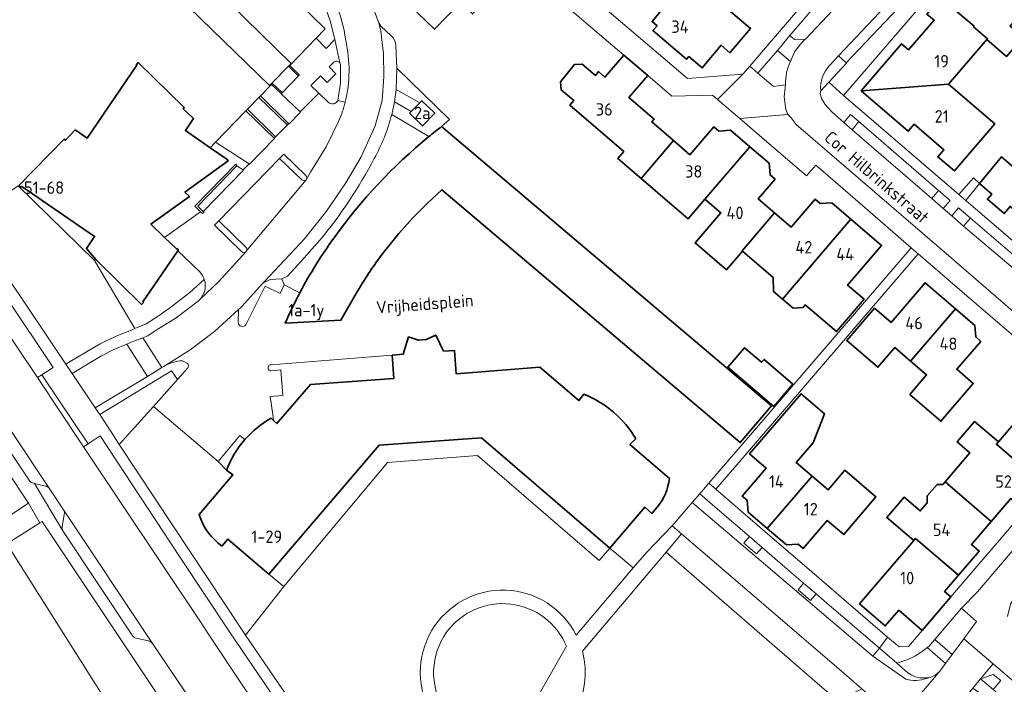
# Model space of a CAD drawing. Header units: metres. Extents: x 245598 to 248629, y 478632 to 481821.
# Tile 102 of 122: x 247866 to 248009, y 479865 to 479961. Entities that reach past the tile are written whole.
import ezdxf
from ezdxf.enums import TextEntityAlignment as Align

# ---------------------------------------------------------------- set-up
doc = ezdxf.new("R2010")
doc.units = ezdxf.units.M
for name, color, linetype, lineweight in [('B-XX-GR-GROENVOORZIENING-GV', 80, 'Continuous', 18), ('B-XX-IE-TERREINAFSCHEIDING_KUNSTMATIG_MUUR-GV', 90, 'Continuous', 18), ('B-XX-OG-BEBOUWING-GV', 7, 'Continuous', 35), ('B-XX-OG-BEBOUWING-T18', 10, 'Continuous', 18), ('B-XX-OG-TERREIN_ERF-GV', 7, 'Continuous', 18), ('B-XX-OG-TOPOGRAFIE-T18', 10, 'Continuous', 18), ('B-XX-OG-WATER-GV', 130, 'Continuous', 18), ('B-XX-VH-VERHARDING_GESLOTEN-GV', 252, 'Continuous', 18), ('B-XX-VH-VERHARDING_OPEN-GV', 252, 'Continuous', 18)]:
    doc.layers.add(name, color=color, linetype=linetype, lineweight=lineweight)
doc.styles.add('NLCS-ISO-M-T18', font='NLCS-ISO.ttf', dxfattribs={"height": 1.8})

msp = doc.modelspace()

# ---------------------------------------------------------------- linework, layer by layer
at = {"layer": 'B-XX-GR-GROENVOORZIENING-GV'}
for points in [[(247909.167, 479958.319), (247910.63, 479956.856), (247911.835, 479958.088), (247911.87, 479958.124), (247911.27, 479960.692), (247910.43, 479963.105), (247909.697, 479964.563), (247908.955, 479965.732), (247905.9, 479966.474), (247883.753, 479988.334), (247882.482, 479987.026), (247910.49, 479959.687)], [(247868.692, 479909.08), (247869.339, 479909.505), (247870.96, 479910.57), (247850.266, 479941.459), (247833.454, 479965.03), (247833.248, 479964.889), (247831.915, 479963.972)], [(247984.171, 479962.341), (247982.418, 479963.951), (247977.957, 479958.717), (247978.637, 479958.137), (247980.164, 479958.195), (247980.24, 479958.198)], [(247901.072, 479949.959), (247905.155, 479945.976), (247905.177, 479945.961), (247905.224, 479945.931), (247906.886, 479947.609), (247906.846, 479947.647), (247904.089, 479950.263), (247904.083, 479950.298), (247902.69, 479951.641)], [(247903.062, 479943.807), (247898.978, 479947.812), (247894.566, 479943.259), (247899.416, 479940.105), (247899.463, 479940.075), (247903.101, 479943.768)], [(247986.987, 479945.063), (247987.964, 479946.248), (247986.78, 479947.267), (247985.798, 479946.08)], [(247904.464, 479941.488), (247903.855, 479940.882), (247907.082, 479937.804), (247907.17, 479937.729), (247907.48, 479937.678), (247907.711, 479937.799), (247907.797, 479938.004), (247907.757, 479938.28), (247907.638, 479938.463)], [(247897.613, 479939.763), (247891.971, 479933.985), (247892.763, 479933.209), (247898.625, 479939.192), (247898.578, 479939.222), (247897.67, 479939.807)], [(247865.898, 479936.92), (247858.656, 479932.036), (247872.817, 479911.049), (247873.444, 479911.437), (247876.892, 479913.478), (247877.789, 479913.97), (247878.68, 479914.399), (247880.483, 479915.239), (247882.337, 479915.982), (247882.826, 479916.19), (247876.966, 479926.09)], [(247998.562, 479935.059), (248000.247, 479933.623), (248001.235, 479934.8), (247999.558, 479936.255)], [(248001.482, 479932.538), (248003.2, 479931.059), (248004.184, 479932.229), (248002.468, 479933.74)], [(247880.569, 479899.399), (247885.539, 479904.909), (247889.038, 479908.788), (247888.166, 479910.057), (247877.729, 479903.714), (247879.375, 479901.204)], [(247923.567, 479831.919), (247925.171, 479832.859), (247924.845, 479833.403), (247918.149, 479843.363), (247904.229, 479861.084), (247903.349, 479862.241), (247902.534, 479863.428), (247896.599, 479872.175), (247889.415, 479882.982), (247877.782, 479900.632), (247876.054, 479899.481), (247875.357, 479899.017), (247892.645, 479873.23), (247893.152, 479872.432), (247898.733, 479864.089), (247901.679, 479860.001), (247903.488, 479857.595), (247905.991, 479854.465), (247907.918, 479852.139), (247916.21, 479842.067), (247918.105, 479839.713), (247919.901, 479837.315), (247921.997, 479834.304)], [(247988.416, 479863.913), (247985.777, 479866.187), (247962.241, 479886.404), (247960.005, 479883.765), (247961.508, 479882.461), (247983.356, 479863.506), (247984.879, 479862.184)], [(247972.082, 479886.049), (247971.278, 479885.075), (247973.117, 479883.51), (247973.927, 479884.446)], [(247981.77, 479877.694), (247979.943, 479879.275), (247979.167, 479878.299), (247980.943, 479876.749)], [(247998.996, 479871.081), (248001.527, 479868.901), (248003.222, 479871.2), (248005.074, 479873.713), (248002.897, 479875.641)], [(248007.496, 479863.83), (248008.618, 479865.111), (248007.464, 479866.015), (248005.653, 479865.364)]]:
    msp.add_lwpolyline(points, close=True, dxfattribs=at)
for points in [[(247978.033, 479954.94), (247976.146, 479956.575), (247973.33, 479953.282), (247975.569, 479951.327), (247977.313, 479951.557)], [(247986.144, 479954.744), (247985.036, 479955.784), (247983.77, 479954.432)], [(247911.735, 479954.863), (247911.04, 479954.165), (247912.012, 479953.189), (247910.755, 479951.925), (247909.797, 479952.894), (247908.378, 479951.462), (247909.533, 479950.358), (247910.92, 479949.031)], [(247912.296, 479949.282), (247912.686, 479951.799), (247912.688, 479954.198)], [(247927.39, 479945.529), (247928.522, 479946.535), (247920.875, 479954), (247920.79, 479950.914), (247924.206, 479948.951), (247924.518, 479949.269), (247926.378, 479947.447), (247924.587, 479945.618), (247922.724, 479947.437), (247922.962, 479947.68), (247920.55, 479949.092)], [(247982.441, 479950.698), (247983.618, 479951.959), (247986.184, 479954.706), (247986.144, 479954.744)], [(247912.293, 479949.266), (247912.296, 479949.282)], [(247920.137, 479947.248), (247925.524, 479944.05)], [(247925.524, 479944.05), (247920.137, 479947.248)], [(247857.606, 479891.668), (247860.909, 479886.605), (247867.405, 479890.842), (247837.963, 479935.127)], [(247898.973, 479928.02), (247895.024, 479931.845), (247894.413, 479931.207), (247898.327, 479927.398)], [(247909.712, 479929.017), (247907.053, 479926.046), (247905, 479923.821), (247904.201, 479923.438), (247904.503, 479922.525), (247906.787, 479921.382)], [(247887.666, 479919.037), (247890.832, 479921.437), (247892.925, 479923.315), (247892.656, 479923.923), (247892.258, 479924.438), (247889.095, 479927.504), (247884.012, 479920.064), (247884.091, 479919.986), (247883.812, 479919.7), (247877.147, 479926.21), (247876.966, 479926.09), (247882.826, 479916.19)], [(247898.98, 479927.391), (247899.019, 479927.438)], [(247904.201, 479923.438), (247902.478, 479923.299), (247901.428, 479922.793), (247898.317, 479919.336), (247897.903, 479918.957), (247897.851, 479917.069)], [(247898.942, 479916.752), (247901.777, 479922.374), (247903.924, 479921.276), (247904.503, 479922.525), (247904.201, 479923.438)], [(247882.826, 479916.19), (247884.469, 479916.891)], [(247902.656, 479910.072), (247904.05, 479910.211), (247904.351, 479906.492), (247902.49, 479906.335), (247902.908, 479903.384), (247902.972, 479902.876), (247903.477, 479902.411), (247908.328, 479908.065), (247920.467, 479908.959), (247920.218, 479912.342), (247917.134, 479912.109), (247902.617, 479910.961)], [(247892.167, 479889.227), (247897.073, 479894.965), (247896.135, 479895.655), (247894.937, 479896.933), (247885.539, 479904.909), (247880.569, 479899.399), (247898.593, 479872.142), (247898.903, 479871.689)], [(247946.939, 479871.718), (247955.205, 479881.463), (247951.817, 479884.337), (247950.243, 479882.547), (247932.594, 479897.764), (247919.523, 479896.775), (247904.453, 479878.754), (247898.903, 479871.689), (247904.324, 479863.777), (247904.904, 479862.964), (247905.522, 479862.18), (247919.483, 479844.378), (247920.519, 479842.831), (247921.737, 479843.636), (247923.567, 479844.349), (247925.908, 479844.39), (247928.362, 479844.241)], [(247886.4, 479862.671), (247869.401, 479888.214), (247869.053, 479887.991), (247867.844, 479887.218), (247864.222, 479884.957), (247880.274, 479859.626), (247883.584, 479861.725), (247885.684, 479858.414)], [(247898.903, 479871.689), (247904.453, 479878.754), (247902.292, 479880.578), (247896.351, 479885.652), (247895.487, 479884.64)], [(247984.879, 479862.184), (247983.356, 479863.506), (247961.508, 479882.461), (247960.005, 479883.765), (247947.822, 479869.386)], [(247998.21, 479865.536), (247996.862, 479865.539), (247996.163, 479865.679), (247995.582, 479865.941), (247995.116, 479866.251), (247993.496, 479867.653), (247990.974, 479869.811), (247990.031, 479868.667), (247994.798, 479865.345)], [(247999.75, 479866.49), (248000.581, 479867.618), (247997.919, 479869.898)], [(247994.959, 479868.114), (247993.496, 479867.653), (247995.116, 479866.251)], [(247995.116, 479866.251), (247995.582, 479865.941), (247996.163, 479865.679), (247996.862, 479865.539), (247998.21, 479865.536)]]:
    msp.add_lwpolyline(points, dxfattribs=at)
for points in [[(247912.604, 479954.756, 0.4296622), (247911.735, 479954.863)], [(247977.313, 479951.557, -0.1110824), (247978.033, 479954.94)], [(247912.688, 479954.198, 0.2481703), (247912.604, 479954.756)], [(247983.77, 479954.432, 0.2190401), (247982.441, 479950.698)], [(247910.92, 479949.031, 0.4854165), (247912.293, 479949.266)], [(247920.55, 479949.092, -0.0173963), (247920.137, 479947.248)], [(247920.137, 479947.248, -0.0623524), (247917.609, 479940.901)], [(247925.524, 479944.05, -0.0077945), (247927.39, 479945.529)], [(247911.759, 479929.369, -0.0660193), (247925.524, 479944.05)], [(247917.609, 479940.901, -0.0523456), (247909.712, 479929.017)], [(247906.787, 479921.382, -0.0351642), (247911.759, 479929.369)], [(247899.019, 479927.438, 0.3707284), (247898.973, 479928.02)], [(247898.327, 479927.398, 0.4333545), (247898.98, 479927.391)], [(247884.469, 479916.891, 0.0250698), (247887.666, 479919.037)], [(247897.851, 479917.069, 0.6996791), (247898.942, 479916.752)], [(247902.617, 479910.961, 1.0070524), (247902.656, 479910.072)], [(247895.487, 479884.64, -0.1631572), (247892.167, 479889.227)], [(247925.982, 479872.419, -0.5891651), (247946.939, 479871.718)], [(247937.141, 479854.341, -0.6084658), (247925.982, 479872.419)], [(247947.822, 479869.386, -0.4108976), (247939.569, 479854.815)], [(247997.919, 479869.898, -0.0695712), (247994.959, 479868.114)], [(247998.21, 479865.536, 0.1341039), (247999.75, 479866.49)], [(247994.798, 479865.345, 0.1703034), (247997.799, 479865.442)], [(247997.799, 479865.442, 0.0293322), (247998.21, 479865.536)]]:
    msp.add_lwpolyline(points, format="xyb", dxfattribs=at)
at = {"layer": 'B-XX-IE-TERREINAFSCHEIDING_KUNSTMATIG_MUUR-GV'}
for points in [[(247906.703, 479953.019), (247905.345, 479954.37), (247905.204, 479954.228), (247906.562, 479952.877)], [(247904.083, 479950.298), (247904.217, 479950.443), (247902.829, 479951.785), (247902.69, 479951.641)], [(247901.072, 479949.959), (247900.859, 479949.739), (247904.953, 479945.761), (247905.155, 479945.976)], [(247903.274, 479944.023), (247899.185, 479948.023), (247898.978, 479947.812), (247903.062, 479943.807)], [(247892.763, 479933.209), (247891.971, 479933.985), (247897.613, 479939.763), (247897.67, 479939.807), (247897.485, 479940.052), (247891.553, 479933.983), (247892.387, 479933.164), (247892.673, 479932.883), (247892.888, 479933.086)]]:
    msp.add_lwpolyline(points, close=True, dxfattribs=at)
at = {"layer": 'B-XX-OG-BEBOUWING-GV'}
for points in [[(247932.758, 479966.22), (247932.653, 479966.113), (247925.226, 479973.309), (247925.121, 479973.201), (247922.98, 479970.998), (247922.119, 479971.835), (247916.944, 479966.527), (247920.128, 479963.413), (247921.288, 479964.6), (247926.358, 479959.646), (247930.148, 479963.54), (247931.868, 479961.865), (247934.477, 479964.545)], [(248006.576, 479958.145), (248009.42, 479955.705), (248011.823, 479958.506), (248009.964, 479960.105), (248013.572, 479964.319), (248006.888, 479970.057), (248004.047, 479966.74), (248002.908, 479967.714), (247999.901, 479964.207), (248004.704, 479960.084), (248004.638, 479960.007), (248006.674, 479958.259)], [(247902.405, 479951.496), (247905.558, 479954.656), (247892.092, 479967.875), (247888.962, 479964.528)], [(247961.01, 479962.875), (247960.234, 479963.515), (247957.956, 479960.75), (247958.688, 479960.147), (247958.084, 479959.437), (247962.948, 479955.294), (247963.271, 479955.675), (247965.208, 479954.03), (247967.991, 479957.309), (247969.264, 479956.228), (247972.246, 479959.731), (247969.045, 479962.463), (247968.948, 479962.349), (247964.074, 479966.476)], [(247999.901, 479964.207), (247997.871, 479961.841), (247998.896, 479960.962), (247995.2, 479956.649), (247994.176, 479957.527), (247988.32, 479950.698), (248001.004, 479951.659), (248006.576, 479958.145), (248006.674, 479958.259), (248004.638, 479960.007), (248004.704, 479960.084)], [(247957.326, 479952.901), (247953.825, 479955.888), (247951.111, 479952.706), (247950.191, 479953.49), (247949.717, 479952.937), (247947.805, 479954.575), (247946.705, 479954.504), (247944.665, 479952.028), (247944.727, 479950.851), (247946.589, 479949.287), (247946.012, 479948.614), (247953.847, 479941.906), (247952.968, 479940.88), (247956.351, 479937.986), (247961.045, 479943.482), (247957.898, 479946.19), (247958.231, 479946.577), (247954.585, 479949.717)], [(247887.159, 479929.432), (247885.181, 479931.371), (247890.76, 479935.373), (247890.111, 479936.01), (247896.372, 479940.519), (247896.198, 479940.767), (247893.774, 479942.443), (247890.177, 479944.93), (247891.359, 479946.67), (247889.853, 479948.108), (247890.018, 479948.282), (247883.34, 479954.789), (247883.062, 479954.504), (247883.149, 479954.418), (247875.909, 479943.835), (247874.179, 479945.031), (247872.769, 479943.519), (247872.576, 479943.696), (247866.029, 479937.009), (247866.315, 479936.729), (247866.404, 479936.82), (247876.995, 479929.577), (247875.812, 479927.83), (247877.147, 479926.21), (247883.812, 479919.7), (247884.091, 479919.986), (247884.012, 479920.064), (247889.095, 479927.504), (247889.175, 479927.621), (247888.935, 479927.804), (247888.873, 479927.753)], [(248001.004, 479951.659), (247988.32, 479950.698), (247995.143, 479944.835), (247996.023, 479945.86), (248000.338, 479942.159), (247999.458, 479941.133), (248001.849, 479939.067), (248007.713, 479945.893)], [(247922.724, 479947.437), (247924.587, 479945.618), (247926.378, 479947.447), (247924.518, 479949.269), (247924.206, 479948.951), (247922.962, 479947.68)], [(247961.045, 479943.482), (247956.351, 479937.986), (247960.873, 479934.119), (247963.188, 479932.139), (247965.622, 479934.981), (247972.137, 479942.587), (247969.341, 479944.979), (247967.629, 479944.857), (247966.919, 479945.461), (247963.44, 479941.42)], [(247972.137, 479942.587), (247965.622, 479934.981), (247967.94, 479933), (247964.194, 479928.622), (247968.746, 479924.74), (247971.079, 479927.457), (247971.041, 479927.49), (247975.743, 479932.979), (247973.36, 479935.024), (247975.802, 479937.872), (247975.086, 479938.493), (247974.934, 479940.194)], [(248020.197, 479923.372), (248019.23, 479936.046), (248012.498, 479941.801), (248010.547, 479939.522), (248008.686, 479941.116), (248005.504, 479937.245), (248007.289, 479935.717), (248006.645, 479934.965), (248009.059, 479932.898), (248009.935, 479933.923), (248014.241, 479930.243), (248013.365, 479929.217)], [(247976.892, 479920.469), (247986.827, 479932.087), (247984.05, 479934.47), (247982.355, 479934.344), (247981.619, 479934.964), (247978.145, 479930.919), (247975.743, 479932.979), (247971.041, 479927.49), (247971.079, 479927.457), (247975.557, 479923.612), (247975.582, 479921.591)], [(247986.827, 479932.087), (247976.892, 479920.469), (247978.421, 479919.16), (247979.884, 479919.279), (247980.191, 479919.637), (247984.71, 479915.766), (247988.731, 479920.461), (247986.337, 479922.515), (247991.269, 479928.276)], [(247995.496, 479911.472), (248002.021, 479919.058), (247997.589, 479922.858), (247992.648, 479917.099), (247990.25, 479919.156), (247986.231, 479914.47), (247990.753, 479910.599), (247993.191, 479913.449)], [(247995.496, 479911.472), (247997.826, 479909.473), (247995.384, 479906.624), (247999.898, 479902.759), (248004.593, 479908.232), (248002.196, 479910.289), (248005.671, 479914.347), (248004.956, 479914.984), (248004.808, 479916.669), (248002.021, 479919.058)], [(247978.406, 479908.124), (247974.207, 479911.729), (247973.852, 479911.316), (247971.389, 479913.43), (247968.962, 479910.602), (247975.625, 479904.884)], [(248021.258, 479900.488), (248017.854, 479903.423), (248019.798, 479905.711), (248016.067, 479908.899), (248008.244, 479899.755), (248007.952, 479899.415), (248014.184, 479894.08), (248016.192, 479896.416), (248017.087, 479895.647)], [(247974.688, 479887.187), (247981.192, 479894.791), (247978.879, 479896.773), (247981.324, 479899.626), (247983.011, 479903.81), (247979.599, 479906.745), (247972.11, 479898.015), (247974.497, 479895.949), (247971.029, 479891.9), (247971.754, 479891.286), (247971.892, 479889.581)], [(248014.184, 479894.08), (248007.952, 479899.415), (248008.244, 479899.755), (248004.794, 479902.707), (248002.241, 479899.759), (248004.097, 479898.156), (248000.492, 479893.946), (248007.173, 479888.211), (248010.035, 479891.54), (248011.165, 479890.568)], [(247974.688, 479887.187), (247977.475, 479884.799), (247979.167, 479884.922), (247979.906, 479884.297), (247983.382, 479888.354), (247985.782, 479886.297), (247990.469, 479891.766), (247985.959, 479895.646), (247983.519, 479892.798), (247981.192, 479894.791)], [(247995.95, 479885.426), (247996.226, 479885.748), (248002.449, 479880.406), (248005.452, 479883.92), (248004.317, 479884.888), (248007.173, 479888.211), (248000.492, 479893.946), (248000.177, 479893.578), (247999.343, 479893.555), (247997.879, 479891.917), (247997.907, 479890.926), (247996.884, 479889.731), (247994.558, 479891.725), (247992.042, 479888.78)], [(248002.449, 479880.406), (247996.226, 479885.748), (247995.95, 479885.426), (247988.076, 479876.251), (247991.807, 479873.051), (247993.767, 479875.325), (247997.178, 479872.413), (248001.344, 479877.271), (248000.434, 479878.049)]]:
    msp.add_lwpolyline(points, close=True, dxfattribs=at)
for points in [[(247919.329, 479927.726), (247921.194, 479930.007), (247923.223, 479932.269), (247925.33, 479934.414), (247927.397, 479936.346), (247970.75, 479899.653), (247975.282, 479904.984), (247927.39, 479945.529)], [(247904.661, 479916.981), (247912.754, 479917.398), (247914.808, 479921.031), (247915.712, 479922.521)], [(247948.024, 479906.663), (247947.322, 479905.75), (247941.667, 479910.583), (247929.517, 479909.641), (247929.239, 479913.02), (247927.675, 479912.928), (247926.541, 479915.268), (247925.156, 479914.636), (247924.03, 479914.541), (247922.581, 479914.979), (247921.823, 479912.471), (247920.218, 479912.342), (247920.467, 479908.959), (247908.328, 479908.065), (247903.477, 479902.411), (247902.972, 479902.876), (247902.617, 479903.204)], [(247902.292, 479880.578), (247918.327, 479899.28), (247933.155, 479900.367), (247951.817, 479884.337), (247956.915, 479890.262), (247957.913, 479889.387), (247958.699, 479890.285)], [(247960.496, 479894.433), (247954.73, 479899.364), (247955.6, 479900.191)], [(247896.135, 479895.655), (247897.073, 479894.965), (247892.167, 479889.227)], [(247895.487, 479884.64), (247896.351, 479885.652), (247902.292, 479880.578)]]:
    msp.add_lwpolyline(points, dxfattribs=at)
for points in [[(247927.39, 479945.529, 0.0077945), (247925.524, 479944.05)], [(247925.524, 479944.05, 0.0660193), (247911.759, 479929.369)], [(247911.759, 479929.369, 0.0351642), (247906.787, 479921.382)], [(247915.712, 479922.521, -0.0302333), (247919.329, 479927.726)], [(247906.787, 479921.382, 0.0182217), (247904.661, 479916.981)], [(247955.6, 479900.191, 0.1696852), (247948.024, 479906.663)], [(247902.617, 479903.204, 0.0836492), (247898.809, 479900.089)], [(247898.809, 479900.089, 0.0881001), (247896.135, 479895.655)], [(247958.699, 479890.285, 0.1353849), (247960.496, 479894.433)], [(247892.167, 479889.227, 0.1631572), (247895.487, 479884.64)]]:
    msp.add_lwpolyline(points, format="xyb", dxfattribs=at)
at = {"layer": 'B-XX-OG-TERREIN_ERF-GV'}
for points in [[(248005.504, 479937.245), (248003.5, 479934.794), (248019.912, 479920.722), (248032.901, 479935.909), (248035.895, 479939.409), (248038.751, 479942.739), (248044.591, 479949.549), (248057.155, 479964.2), (248057.594, 479964.713), (248057.602, 479964.722), (248041.208, 479978.827), (248039.868, 479977.103), (248038.7, 479978.112), (248040.117, 479979.765), (248023.538, 479994.027), (248010.499, 479978.812), (248007.513, 479975.328), (248004.641, 479971.987), (247998.796, 479965.19), (247998.779, 479965.17), (247985.746, 479950.011), (248002.502, 479935.649), (248004.613, 479938.091)], [(247958.688, 479960.147), (247957.956, 479960.75), (247960.234, 479963.515), (247961.01, 479962.875), (247964.074, 479966.476), (247970.073, 479973.526), (247978.147, 479966.663), (247975.173, 479963.161), (247971.971, 479965.892), (247969.045, 479962.463), (247972.246, 479959.731), (247969.264, 479956.228), (247967.991, 479957.309), (247965.208, 479954.03), (247963.271, 479955.675), (247962.948, 479955.294), (247958.084, 479959.437)], [(248002.021, 479919.058), (248004.808, 479916.669), (248004.956, 479914.984), (248005.671, 479914.347), (248002.196, 479910.289), (248004.593, 479908.232), (247999.898, 479902.759), (247995.384, 479906.624), (247997.826, 479909.473), (247995.496, 479911.472), (247993.191, 479913.449), (247990.753, 479910.599), (247986.231, 479914.47), (247990.25, 479919.156), (247992.648, 479917.099), (247997.589, 479922.858)], [(247974.688, 479887.187), (247971.892, 479889.581), (247971.754, 479891.286), (247971.029, 479891.9), (247974.497, 479895.949), (247972.11, 479898.015), (247979.599, 479906.745), (247983.011, 479903.81), (247981.324, 479899.626), (247978.879, 479896.773), (247981.192, 479894.791), (247983.519, 479892.798), (247985.959, 479895.646), (247990.469, 479891.766), (247985.782, 479886.297), (247983.382, 479888.354), (247979.906, 479884.297), (247979.167, 479884.922), (247977.475, 479884.799)], [(248009.215, 479886.457), (248015.085, 479893.309), (248017.087, 479895.647), (248016.192, 479896.416), (248014.184, 479894.08), (248011.165, 479890.568), (248010.035, 479891.54), (248007.173, 479888.211), (248004.317, 479884.888), (248005.452, 479883.92), (248002.449, 479880.406), (248000.434, 479878.049), (248001.344, 479877.271), (248003.361, 479879.623)]]:
    msp.add_lwpolyline(points, close=True, dxfattribs=at)
for points in [[(247945.92, 479967.162), (247963.101, 479952.506), (247970.492, 479953.047), (247971.201, 479953.142), (247972.156, 479954.262), (247974.713, 479957.259), (247981.398, 479965.093)], [(248013.572, 479964.319), (248009.964, 479960.105), (248011.823, 479958.506), (248009.42, 479955.705), (248006.576, 479958.145), (248001.004, 479951.659), (248007.713, 479945.893), (248001.849, 479939.067), (247999.458, 479941.133), (248000.338, 479942.159), (247996.023, 479945.86), (247995.143, 479944.835), (247988.32, 479950.698), (247994.176, 479957.527), (247995.2, 479956.649), (247998.896, 479960.962), (247997.871, 479961.841)], [(248009.935, 479933.923), (248009.059, 479932.898), (248006.645, 479934.965), (248007.289, 479935.717), (248005.504, 479937.245), (248008.686, 479941.116), (248010.547, 479939.522)], [(248010.464, 479915.075), (248003.646, 479920.947), (247996.569, 479927.038), (247979.363, 479906.955), (247967.222, 479892.893), (247974.327, 479886.765), (247981.143, 479880.888), (247992.156, 479871.437), (247993.836, 479869.995), (247995.184, 479870.087), (247997.178, 479872.413), (247993.767, 479875.325), (247991.807, 479873.051), (247988.076, 479876.251), (247995.95, 479885.426), (247992.042, 479888.78), (247994.558, 479891.725), (247996.884, 479889.731), (247997.907, 479890.926), (247997.879, 479891.917), (247999.343, 479893.555), (248000.177, 479893.578), (248000.492, 479893.946), (248004.097, 479898.156), (248002.241, 479899.759), (248004.794, 479902.707), (248008.244, 479899.755), (248016.067, 479908.899)]]:
    msp.add_lwpolyline(points, dxfattribs=at)
at = {"layer": 'B-XX-OG-WATER-GV'}
for points in [[(247945.526, 479870.102, 0.5858368), (247928.12, 479872.139)], [(247928.12, 479872.139, 0.6688766), (247937.858, 479856.384)]]:
    msp.add_lwpolyline(points, format="xyb", dxfattribs=at)
msp.add_lwpolyline([(247937.858, 479856.384), (247941.98, 479863.933), (247945.526, 479870.102)], dxfattribs=at)
at = {"layer": 'B-XX-VH-VERHARDING_GESLOTEN-GV'}
for points in [[(247808.486, 479985.948), (247834.727, 479946.559), (247836.941, 479943.238), (247841.967, 479935.701), (247844.261, 479932.26), (247870.4, 479893.042), (247872.487, 479889.884), (247885.389, 479870.519), (247894.605, 479856.918)], [(247935.329, 479809.698), (247936.988, 479810.734), (247933.852, 479815.573), (247932.473, 479817.564), (247930.075, 479821.024), (247928.241, 479823.801), (247925.617, 479828.281), (247923.567, 479831.919), (247921.997, 479834.304), (247919.901, 479837.315), (247918.105, 479839.713), (247916.21, 479842.067), (247907.918, 479852.139), (247905.991, 479854.465), (247903.488, 479857.595), (247901.679, 479860.001), (247898.733, 479864.089), (247893.152, 479872.432), (247892.645, 479873.23), (247875.357, 479899.017), (247868.692, 479909.08), (247831.915, 479963.972)]]:
    msp.add_lwpolyline(points, dxfattribs=at)
at = {"layer": 'B-XX-VH-VERHARDING_OPEN-GV'}
for points in [[(247865.898, 479936.92), (247876.966, 479926.09), (247877.147, 479926.21), (247875.812, 479927.83), (247876.995, 479929.577), (247866.404, 479936.82), (247866.315, 479936.729), (247866.029, 479937.009), (247872.576, 479943.696), (247872.769, 479943.519), (247874.179, 479945.031), (247875.909, 479943.835), (247883.149, 479954.418), (247883.062, 479954.504), (247883.34, 479954.789), (247890.018, 479948.282), (247889.853, 479948.108), (247891.359, 479946.67), (247890.177, 479944.93), (247893.774, 479942.443), (247894.566, 479943.259), (247898.978, 479947.812), (247899.185, 479948.023), (247900.859, 479949.739), (247901.072, 479949.959), (247902.69, 479951.641), (247902.829, 479951.785), (247904.217, 479950.443), (247904.083, 479950.298), (247904.089, 479950.263), (247906.73, 479953.002), (247906.703, 479953.019), (247906.562, 479952.877), (247905.204, 479954.228), (247905.345, 479954.37), (247909.167, 479958.319), (247910.49, 479959.687), (247882.482, 479987.026)], [(247867.469, 479894.185), (247844.201, 479929.102), (247844.013, 479928.978), (247840.268, 479934.621), (247840.703, 479934.897), (247835.669, 479942.328), (247835.332, 479942.086), (247831.546, 479947.707), (247831.711, 479947.819), (247808.328, 479982.892)], [(247833.454, 479965.03), (247850.266, 479941.459), (247870.96, 479910.57), (247869.339, 479909.505), (247876.054, 479899.481), (247877.782, 479900.632), (247889.415, 479882.982), (247896.599, 479872.175), (247902.534, 479863.428), (247903.349, 479862.241), (247904.229, 479861.084), (247918.149, 479843.363), (247924.845, 479833.403), (247925.171, 479832.859)], [(247892.032, 479920.194), (247888.836, 479917.764), (247885.937, 479915.966), (247884.718, 479915.161), (247884.256, 479914.971), (247883.991, 479914.871), (247886.777, 479910.534), (247887.052, 479910.699), (247890.885, 479913.126), (247894.419, 479915.773), (247897.903, 479918.957), (247898.317, 479919.336), (247901.428, 479922.793), (247901.663, 479923.054), (247907.475, 479929.234), (247910.649, 479933.246), (247913.498, 479937.344), (247915.684, 479941.1), (247917.747, 479945.614), (247918.749, 479949.278), (247919.007, 479952.777), (247918.963, 479956.064), (247918.551, 479959.339), (247918.275, 479960.556), (247916.591, 479965.018)], [(247916.591, 479965.018), (247918.275, 479960.556), (247918.549, 479960.096), (247920.047, 479958.659)], [(247993.66, 479962.667), (247986.144, 479954.744), (247986.184, 479954.706), (247983.618, 479951.959), (247985.746, 479950.011), (247998.779, 479965.17)], [(247930.148, 479963.54), (247926.358, 479959.646), (247921.288, 479964.6)], [(247958.699, 479890.285), (247957.913, 479889.387), (247956.915, 479890.262), (247951.817, 479884.337), (247955.205, 479881.463), (247957.168, 479883.777), (247960.873, 479887.58), (247963.779, 479890.952), (247964.869, 479892.217), (247966.196, 479893.756), (247976.74, 479905.988), (247995.563, 479927.915), (247988.497, 479934.04), (247981.709, 479939.905), (247980.365, 479938.375), (247973.54, 479944.226), (247970.691, 479946.669), (247967.451, 479949.448), (247966.708, 479950.086), (247960.838, 479949.926), (247957.326, 479952.901), (247954.585, 479949.717), (247958.231, 479946.577), (247957.898, 479946.19), (247961.045, 479943.482), (247963.44, 479941.42), (247966.919, 479945.461), (247967.629, 479944.857), (247969.341, 479944.979), (247972.137, 479942.587), (247974.934, 479940.194), (247975.086, 479938.493), (247975.802, 479937.872), (247973.36, 479935.024), (247975.743, 479932.979), (247978.145, 479930.919), (247981.619, 479934.964), (247982.355, 479934.344), (247984.05, 479934.47), (247986.827, 479932.087), (247991.269, 479928.276), (247986.337, 479922.515), (247988.731, 479920.461), (247984.71, 479915.766), (247980.191, 479919.637), (247979.884, 479919.279), (247978.421, 479919.16), (247976.892, 479920.469), (247975.582, 479921.591), (247975.557, 479923.612), (247971.079, 479927.457), (247968.746, 479924.74), (247964.194, 479928.622), (247967.94, 479933), (247965.622, 479934.981), (247963.188, 479932.139), (247960.873, 479934.119), (247956.351, 479937.986), (247952.968, 479940.88), (247953.847, 479941.906), (247946.012, 479948.614), (247946.589, 479949.287), (247944.727, 479950.851), (247944.665, 479952.028), (247946.705, 479954.504), (247947.805, 479954.575), (247949.717, 479952.937), (247950.191, 479953.49), (247951.111, 479952.706), (247953.825, 479955.888), (247943.828, 479964.415)], [(247983.77, 479954.432), (247985.036, 479955.784), (247993.553, 479964.842)], [(247910.43, 479963.105), (247911.27, 479960.692), (247911.87, 479958.124), (247912.604, 479954.756)], [(247984.171, 479962.341), (247980.24, 479958.198), (247980.164, 479958.195), (247979.528, 479957.464), (247978.634, 479956.338), (247978.033, 479954.94)], [(247920.047, 479958.659), (247918.549, 479960.096), (247918.275, 479960.556), (247918.551, 479959.339), (247918.963, 479956.064), (247919.007, 479952.777), (247918.749, 479949.278), (247917.747, 479945.614), (247915.684, 479941.1), (247913.498, 479937.344), (247910.649, 479933.246), (247907.475, 479929.234), (247901.663, 479923.054), (247901.428, 479922.793)], [(247912.604, 479954.756), (247911.87, 479958.124), (247911.835, 479958.088), (247910.63, 479956.856), (247909.167, 479958.319), (247905.345, 479954.37)], [(247920.55, 479949.092), (247920.79, 479950.914), (247920.875, 479954), (247920.719, 479957.287)], [(247920.719, 479957.287), (247920.875, 479954)], [(247905.345, 479954.37), (247906.703, 479953.019), (247906.73, 479953.002), (247904.089, 479950.263), (247906.846, 479947.647), (247909.533, 479950.358), (247908.378, 479951.462), (247909.797, 479952.894), (247910.755, 479951.925), (247912.012, 479953.189), (247911.04, 479954.165), (247911.735, 479954.863)], [(247912.688, 479954.198), (247912.686, 479951.799), (247912.296, 479949.282), (247913.374, 479949.063)], [(247920.875, 479954), (247928.522, 479946.535), (247927.39, 479945.529), (247975.282, 479904.984), (247970.75, 479899.653), (247927.397, 479936.346), (247925.33, 479934.414), (247923.223, 479932.269), (247921.194, 479930.007), (247919.329, 479927.726)], [(247977.313, 479951.557), (247977.125, 479949.844), (247977.367, 479947.971), (247977.674, 479947.241), (247978.157, 479946.758), (247978.88, 479945.809), (248001.711, 479926.158), (248005.358, 479923.02), (248012.176, 479917.148), (248012.371, 479916.98), (248015.589, 479920.566), (248014.452, 479921.541), (248003.2, 479931.059), (248001.482, 479932.538), (248000.247, 479933.623)], [(248019.912, 479920.722), (248003.5, 479934.794), (248002.821, 479935.376), (248002.502, 479935.649), (247985.746, 479950.011), (247983.618, 479951.959), (247982.441, 479950.698), (247982.379, 479950.299), (247982.544, 479949.608), (247983.069, 479948.697), (247984.063, 479947.675), (247985.798, 479946.08), (247986.78, 479947.267), (247987.964, 479946.248), (247999.558, 479936.255), (248001.235, 479934.8), (248000.247, 479933.623), (248001.482, 479932.538), (248002.468, 479933.74), (248004.184, 479932.229), (248015.384, 479922.624)], [(248000.247, 479933.623), (247998.562, 479935.059), (247986.987, 479945.063), (247985.798, 479946.08), (247984.063, 479947.675), (247983.069, 479948.697), (247982.544, 479949.608), (247982.379, 479950.299), (247982.441, 479950.698)], [(247910.92, 479949.031), (247909.533, 479950.358), (247906.846, 479947.647), (247906.886, 479947.609), (247905.224, 479945.931), (247905.177, 479945.961), (247903.274, 479944.023), (247903.062, 479943.807), (247903.101, 479943.768), (247899.463, 479940.075), (247899.416, 479940.105), (247898.578, 479939.222), (247898.625, 479939.192), (247892.763, 479933.209), (247892.888, 479933.086), (247892.673, 479932.883), (247892.387, 479933.164), (247887.159, 479929.432), (247888.873, 479927.753), (247888.935, 479927.804), (247889.175, 479927.621), (247889.095, 479927.504), (247892.258, 479924.438), (247892.656, 479923.923), (247892.925, 479923.315), (247893.036, 479922.907)], [(247913.374, 479949.063), (247912.296, 479949.282), (247912.293, 479949.266)], [(247895.024, 479931.845), (247903.855, 479940.882), (247904.464, 479941.488), (247907.638, 479938.463), (247907.757, 479938.28), (247907.797, 479938.004), (247907.711, 479937.799), (247908.352, 479938.905), (247910.637, 479942.585), (247912.426, 479946.229)], [(247912.426, 479946.229), (247910.637, 479942.585), (247908.352, 479938.905), (247907.711, 479937.799), (247899.019, 479927.438), (247898.98, 479927.391)], [(247832.933, 479942.667), (247834.632, 479940.129), (247837.963, 479935.127), (247867.405, 479890.842), (247869.053, 479887.991), (247869.401, 479888.214), (247886.4, 479862.671), (247889.566, 479858.198), (247893.891, 479852.04), (247893.39, 479851.667), (247894.672, 479850.273), (247895.024, 479850.607), (247896.435, 479851.699), (247898.538, 479849.09), (247900.833, 479846.321), (247901.003, 479848.973), (247899.767, 479850.459), (247897.899, 479852.8)], [(247899.019, 479927.438), (247907.711, 479937.799), (247907.48, 479937.678), (247907.17, 479937.729), (247907.082, 479937.804), (247903.855, 479940.882), (247895.024, 479931.845), (247898.973, 479928.02)], [(247870.4, 479893.042), (247844.261, 479932.26)], [(247904.324, 479863.777), (247898.903, 479871.689), (247898.593, 479872.142), (247880.569, 479899.399), (247879.375, 479901.204), (247877.729, 479903.714), (247877.074, 479904.702), (247873.725, 479909.687), (247872.817, 479911.049), (247858.656, 479932.036)], [(247898.327, 479927.398), (247894.413, 479931.207), (247895.024, 479931.845)], [(247844.131, 479929.207), (247844.201, 479929.102), (247867.469, 479894.185)], [(247901.428, 479922.793), (247902.478, 479923.299), (247904.201, 479923.438), (247905, 479923.821), (247907.053, 479926.046), (247909.712, 479929.017)], [(247892.277, 479920.426), (247894.155, 479922.206), (247894.975, 479922.983), (247898.98, 479927.391)], [(247898.98, 479927.391), (247894.975, 479922.983), (247894.155, 479922.206), (247892.277, 479920.426)], [(247893.036, 479922.907), (247892.925, 479923.315), (247890.832, 479921.437), (247887.666, 479919.037)], [(247906.787, 479921.382), (247904.503, 479922.525), (247903.924, 479921.276), (247901.777, 479922.374), (247898.942, 479916.752)], [(247915.712, 479922.521), (247914.808, 479921.031), (247912.754, 479917.398), (247904.661, 479916.981)], [(247881.653, 479913.945), (247882.542, 479914.327), (247883.991, 479914.871), (247884.256, 479914.971), (247884.718, 479915.161), (247885.937, 479915.966), (247888.836, 479917.764), (247892.032, 479920.194)], [(247897.851, 479917.069), (247897.903, 479918.957), (247894.419, 479915.773), (247890.885, 479913.126), (247887.052, 479910.699)], [(247884.469, 479916.891), (247882.826, 479916.19), (247882.337, 479915.982), (247880.483, 479915.239), (247878.68, 479914.399), (247877.789, 479913.97), (247876.892, 479913.478), (247873.444, 479911.437), (247872.817, 479911.049), (247873.725, 479909.687), (247876.28, 479911.24), (247878.016, 479912.263), (247879.793, 479913.147), (247881.653, 479913.945)], [(247902.617, 479910.961), (247917.134, 479912.109), (247920.218, 479912.342), (247921.823, 479912.471), (247922.581, 479914.979), (247924.03, 479914.541), (247925.156, 479914.636), (247926.541, 479915.268), (247927.675, 479912.928), (247929.239, 479913.02), (247929.517, 479909.641), (247941.667, 479910.583), (247947.322, 479905.75), (247948.024, 479906.663)], [(247887.052, 479910.699), (247886.777, 479910.534), (247884.66, 479909.261)], [(247890.498, 479911.149), (247889.771, 479911.542)], [(247889.771, 479911.542), (247890.498, 479911.149)], [(247884.66, 479909.261), (247877.074, 479904.702), (247877.729, 479903.714), (247888.166, 479910.057), (247889.038, 479908.788), (247890.525, 479910.522)], [(247890.525, 479910.522), (247889.038, 479908.788), (247885.539, 479904.909), (247894.937, 479896.933), (247898.1, 479900.664), (247898.809, 479900.089)], [(247902.617, 479903.204), (247902.972, 479902.876), (247902.908, 479903.384), (247902.49, 479906.335), (247904.351, 479906.492), (247904.05, 479910.211), (247902.656, 479910.072)], [(247898.809, 479900.089), (247898.1, 479900.664), (247894.937, 479896.933), (247896.135, 479895.655)], [(247955.6, 479900.191), (247954.73, 479899.364), (247960.496, 479894.433)], [(248021.258, 479900.488), (248017.087, 479895.647), (248015.085, 479893.309), (248009.215, 479886.457), (248003.361, 479879.623), (248001.344, 479877.271), (247997.178, 479872.413), (247995.184, 479870.087), (247993.836, 479869.995), (247992.156, 479871.437), (247990.974, 479869.811), (247993.496, 479867.653), (247994.959, 479868.114)], [(247997.919, 479869.898), (247998.143, 479870.084), (247998.996, 479871.081), (248002.897, 479875.641), (248005.209, 479878.023), (248011.064, 479884.858), (248016.934, 479891.71), (248023.095, 479898.905), (248021.258, 479900.488)], [(248009.588, 479874.408), (248009.988, 479876.232), (248010.857, 479877.521), (248012.043, 479878.909), (248021.684, 479890.234), (248026.561, 479895.919), (248024.698, 479897.524), (248024.13, 479898.014), (248023.095, 479898.905), (248016.934, 479891.71), (248011.064, 479884.858), (248005.209, 479878.023), (248002.897, 479875.641), (248005.074, 479873.713), (248003.222, 479871.2), (248007.472, 479867.559), (248049.888, 479831.213), (248051.06, 479830.209), (248054.201, 479833.84), (248053.642, 479834.34), (248052.687, 479835.242)], [(247868.107, 479893.758), (247868.261, 479893.723)], [(247872.367, 479886.868), (247868.261, 479893.723), (247868.107, 479893.758)], [(247869.874, 479893.356), (247868.261, 479893.723), (247872.367, 479886.868)], [(247868.261, 479893.723), (247869.874, 479893.356)], [(247872.487, 479889.884), (247870.4, 479893.042)], [(247877.71, 479839.527), (247876.093, 479842.096), (247869.412, 479852.602), (247870.868, 479853.606), (247872.546, 479854.655), (247875.571, 479856.643), (247880.274, 479859.626), (247864.222, 479884.957), (247867.844, 479887.218), (247869.053, 479887.991), (247867.405, 479890.842), (247860.909, 479886.605), (247859.434, 479885.643), (247843.978, 479875.493), (247842.252, 479878.117), (247842.433, 479880.077), (247842.52, 479884.336)], [(247994.798, 479865.345), (247990.031, 479868.667), (247963.779, 479890.952), (247960.873, 479887.58), (247962.241, 479886.404)], [(247872.295, 479887.448), (247872.591, 479889.226)], [(247872.591, 479889.226), (247872.295, 479887.448)], [(247885.389, 479870.519), (247872.487, 479889.884)], [(247872.458, 479886.702), (247882.43, 479871.716)], [(247882.43, 479871.716), (247872.458, 479886.702)], [(247947.822, 479869.386), (247960.005, 479883.765), (247962.241, 479886.404), (247960.873, 479887.58), (247957.168, 479883.777), (247955.205, 479881.463), (247946.939, 479871.718)], [(247962.241, 479886.404), (247985.777, 479866.187), (247988.416, 479863.913), (247990.544, 479862.108), (247993.082, 479859.938)], [(247883.049, 479871.275), (247884.802, 479870.904)], [(247884.802, 479870.904), (247883.049, 479871.275)], [(247992.466, 479858.392), (247983.809, 479847.243), (247987.308, 479844.296), (247987.522, 479843.904), (247987.618, 479843.597), (247995.265, 479852.827), (248004.549, 479864.031), (248005.646, 479865.355), (248005.653, 479865.364), (248007.472, 479867.559), (248003.222, 479871.2)], [(248003.222, 479871.2), (248001.527, 479868.901), (248000.581, 479867.618), (247999.75, 479866.49), (247999.515, 479866.212), (247993.359, 479858.956)], [(247894.605, 479856.918), (247885.389, 479870.519)], [(247945.526, 479870.102), (247941.98, 479863.933), (247937.858, 479856.384)], [(247993.359, 479858.956), (247999.515, 479866.212), (247999.75, 479866.49)], [(248049.888, 479831.213), (248007.472, 479867.559), (248005.653, 479865.364), (248007.464, 479866.015), (248008.618, 479865.111), (248007.496, 479863.83), (248012.184, 479859.804)]]:
    msp.add_lwpolyline(points, dxfattribs=at)
for points in [[(247902.405, 479951.496), (247888.962, 479964.528), (247892.092, 479967.875), (247905.558, 479954.656)], [(247953.825, 479955.888), (247957.326, 479952.901), (247960.838, 479949.926), (247966.708, 479950.086), (247967.451, 479949.448), (247971.201, 479953.142), (247970.492, 479953.047), (247963.101, 479952.506), (247945.92, 479967.162), (247945.517, 479966.634), (247944.194, 479964.896), (247943.828, 479964.415)], [(247972.156, 479954.262), (247973.33, 479953.282), (247976.146, 479956.575), (247977.957, 479958.717), (247982.418, 479963.951), (247983.498, 479964.48), (247986.361, 479964.649), (247985.833, 479966.133), (247982.912, 479965.971), (247982.396, 479965.671), (247981.398, 479965.093), (247974.713, 479957.259)], [(247985.036, 479955.784), (247986.144, 479954.744), (247993.66, 479962.667), (247993.553, 479964.842)], [(247976.146, 479956.575), (247978.033, 479954.94), (247978.634, 479956.338), (247979.528, 479957.464), (247980.164, 479958.195), (247978.637, 479958.137), (247977.957, 479958.717)], [(247977.674, 479947.241), (247977.367, 479947.971), (247977.125, 479949.844), (247977.313, 479951.557), (247975.569, 479951.327), (247973.33, 479953.282), (247972.156, 479954.262), (247971.201, 479953.142), (247967.451, 479949.448), (247970.691, 479946.669)], [(247924.206, 479948.951), (247920.79, 479950.914), (247920.55, 479949.092), (247922.962, 479947.68)], [(247899.185, 479948.023), (247903.274, 479944.023), (247905.177, 479945.961), (247905.155, 479945.976), (247904.953, 479945.761), (247900.859, 479949.739)], [(247995.563, 479927.915), (247996.569, 479927.038), (248003.646, 479920.947), (248010.464, 479915.075), (248010.575, 479914.979), (248012.371, 479916.98), (248012.176, 479917.148), (248005.358, 479923.02), (248001.711, 479926.158), (247978.88, 479945.809), (247978.157, 479946.758), (247977.674, 479947.241), (247970.691, 479946.669), (247973.54, 479944.226), (247980.365, 479938.375), (247981.709, 479939.905), (247988.497, 479934.04)], [(247987.964, 479946.248), (247986.987, 479945.063), (247998.562, 479935.059), (247999.558, 479936.255)], [(247893.774, 479942.443), (247896.198, 479940.767), (247896.372, 479940.519), (247890.111, 479936.01), (247890.76, 479935.373), (247885.181, 479931.371), (247887.159, 479929.432), (247892.387, 479933.164), (247891.553, 479933.983), (247897.485, 479940.052), (247897.67, 479939.807), (247898.578, 479939.222), (247899.416, 479940.105), (247894.566, 479943.259)], [(248005.504, 479937.245), (248004.613, 479938.091), (248002.502, 479935.649), (248002.821, 479935.376), (248003.5, 479934.794)], [(248014.452, 479921.541), (248015.384, 479922.624), (248004.184, 479932.229), (248003.2, 479931.059)], [(247995.563, 479927.915), (247976.74, 479905.988), (247966.196, 479893.756), (247967.222, 479892.893), (247979.363, 479906.955), (247996.569, 479927.038)], [(247884.66, 479909.261), (247881.653, 479913.945), (247879.793, 479913.147), (247878.016, 479912.263), (247876.28, 479911.24), (247873.725, 479909.687), (247877.074, 479904.702)], [(247886.777, 479910.534), (247883.991, 479914.871), (247882.542, 479914.327), (247881.653, 479913.945), (247884.66, 479909.261)], [(247978.406, 479908.124), (247975.625, 479904.884), (247968.962, 479910.602), (247971.389, 479913.43), (247973.852, 479911.316), (247974.207, 479911.729)], [(247869.339, 479909.505), (247868.692, 479909.08), (247875.357, 479899.017), (247876.054, 479899.481)], [(247951.817, 479884.337), (247933.155, 479900.367), (247918.327, 479899.28), (247902.292, 479880.578), (247904.453, 479878.754), (247919.523, 479896.775), (247932.594, 479897.764), (247950.243, 479882.547)], [(247981.143, 479880.888), (247974.327, 479886.765), (247967.222, 479892.893), (247966.196, 479893.756), (247964.869, 479892.217), (247968.13, 479889.432), (247972.082, 479886.049), (247973.927, 479884.446), (247977.224, 479881.603), (247979.943, 479879.275), (247981.77, 479877.694), (247983.334, 479876.352), (247990.974, 479869.811), (247992.156, 479871.437)], [(247990.031, 479868.667), (247990.974, 479869.811), (247983.334, 479876.352), (247981.77, 479877.694), (247980.943, 479876.749), (247979.167, 479878.299), (247979.943, 479879.275), (247977.224, 479881.603), (247973.927, 479884.446), (247973.117, 479883.51), (247971.278, 479885.075), (247972.082, 479886.049), (247968.13, 479889.432), (247964.869, 479892.217), (247963.779, 479890.952)], [(247998.996, 479871.081), (247998.143, 479870.084), (247997.919, 479869.898), (248000.581, 479867.618), (248001.527, 479868.901)], [(248021.269, 479852.022), (248018.924, 479854.021), (248013.591, 479858.606), (248012.184, 479859.804), (248007.496, 479863.83), (248005.653, 479865.364), (248005.646, 479865.355), (248004.549, 479864.031), (248005.881, 479863.031), (248026.041, 479845.768), (248046.635, 479828.086), (248046.949, 479827.816), (248048.019, 479829.053), (248043.855, 479832.655), (248041.679, 479834.528), (248038.19, 479837.518), (248036.776, 479838.721), (248033.695, 479841.345), (248032.29, 479842.568), (248026.105, 479847.857), (248024.644, 479849.131)]]:
    msp.add_lwpolyline(points, close=True, dxfattribs=at)
for points in [[(247911.807, 479963.773, -0.076526), (247913.459, 479958.01)], [(247913.459, 479958.01, 0.076526), (247911.807, 479963.773)], [(247913.459, 479958.01, -0.1181455), (247913.374, 479949.063)], [(247913.374, 479949.063, 0.1181455), (247913.459, 479958.01)], [(247920.719, 479957.287, 0.2646246), (247920.047, 479958.659)], [(247920.047, 479958.659, -0.2646246), (247920.719, 479957.287)], [(247911.735, 479954.863, -0.4296622), (247912.604, 479954.756)], [(247978.033, 479954.94, 0.1110824), (247977.313, 479951.557)], [(247912.604, 479954.756, -0.2481703), (247912.688, 479954.198)], [(247982.441, 479950.698, -0.2190401), (247983.77, 479954.432)], [(247912.293, 479949.266, -0.4854165), (247910.92, 479949.031)], [(247912.426, 479946.229, 0.0389422), (247913.374, 479949.063)], [(247913.374, 479949.063, -0.0389422), (247912.426, 479946.229)], [(247920.137, 479947.248, 0.0173963), (247920.55, 479949.092)], [(247917.609, 479940.901, 0.0623524), (247920.137, 479947.248)], [(247909.712, 479929.017, 0.0523456), (247917.609, 479940.901)], [(247898.973, 479928.02, -0.3707284), (247899.019, 479927.438)], [(247898.98, 479927.391, -0.4333545), (247898.327, 479927.398)], [(247919.329, 479927.726, 0.0302333), (247915.712, 479922.521)], [(247893.036, 479922.907, -0.2329084), (247892.277, 479920.426)], [(247892.277, 479920.426, 0.2329084), (247893.036, 479922.907)], [(247904.661, 479916.981, -0.0182217), (247906.787, 479921.382)], [(247892.277, 479920.426, -0.0278753), (247892.032, 479920.194)], [(247892.032, 479920.194, 0.0278753), (247892.277, 479920.426)], [(247887.666, 479919.037, -0.0250698), (247884.469, 479916.891)], [(247898.942, 479916.752, -0.6996791), (247897.851, 479917.069)], [(247889.771, 479911.542, 0.1270967), (247887.052, 479910.699)], [(247887.052, 479910.699, -0.1270967), (247889.771, 479911.542)], [(247890.525, 479910.522, 0.3781885), (247890.498, 479911.149)], [(247890.498, 479911.149, -0.3781885), (247890.525, 479910.522)], [(247902.656, 479910.072, -1.0070524), (247902.617, 479910.961)], [(247948.024, 479906.663, -0.1696852), (247955.6, 479900.191)], [(247898.809, 479900.089, -0.0836492), (247902.617, 479903.204)], [(247896.135, 479895.655, -0.0881001), (247898.809, 479900.089)], [(247867.469, 479894.185, 0.1773851), (247868.107, 479893.758)], [(247868.107, 479893.758, -0.1773851), (247867.469, 479894.185)], [(247960.496, 479894.433, -0.1353849), (247958.699, 479890.285)], [(247870.4, 479893.042, 0.1802865), (247869.874, 479893.356)], [(247869.874, 479893.356, -0.1802865), (247870.4, 479893.042)], [(247872.591, 479889.226, 0.1910421), (247872.487, 479889.884)], [(247872.487, 479889.884, -0.1910421), (247872.591, 479889.226)], [(247872.367, 479886.868, -0.1443183), (247872.295, 479887.448)], [(247872.295, 479887.448, 0.1443183), (247872.367, 479886.868)], [(247872.367, 479886.868, 0.0435004), (247872.458, 479886.702)], [(247872.458, 479886.702, -0.0435004), (247872.367, 479886.868)], [(247946.939, 479871.718, 0.5891651), (247925.982, 479872.419)], [(247928.12, 479872.139, -0.5858368), (247945.526, 479870.102)], [(247925.982, 479872.419, 0.6084658), (247937.141, 479854.341)], [(247937.858, 479856.384, -0.6688766), (247928.12, 479872.139)], [(247882.43, 479871.716, 0.1722251), (247883.049, 479871.275)], [(247883.049, 479871.275, -0.1722251), (247882.43, 479871.716)], [(247884.802, 479870.904, -0.1853067), (247885.389, 479870.519)], [(247885.389, 479870.519, 0.1853067), (247884.802, 479870.904)], [(247939.569, 479854.815, 0.4108976), (247947.822, 479869.386)], [(247994.959, 479868.114, 0.0695712), (247997.919, 479869.898)], [(247999.75, 479866.49, -0.1341039), (247998.21, 479865.536)], [(247997.799, 479865.442, -0.1703034), (247994.798, 479865.345)], [(247998.21, 479865.536, -0.0293322), (247997.799, 479865.442)]]:
    msp.add_lwpolyline(points, format="xyb", dxfattribs=at)

# ---------------------------------------------------------------- texts
at = {"layer": 'B-XX-OG-BEBOUWING-T18', "style": 'NLCS-ISO-M-T18'}
for s, p in [('34', (247962, 479960)), ('19', (248000, 479955)), ('2a', (247924.568, 479947.488)), ('36', (247951, 479948)), ('21', (248000, 479947)), ('38', (247964, 479939)), ('51-68', (247869.657, 479936.65)), ('40', (247970, 479933)), ('42', (247980, 479928)), ('44', (247986, 479927)), ('1a-1y', (247907.733, 479918.872)), ('46', (247996, 479917)), ('48', (248001, 479914)), ('14', (247976, 479894)), ('52', (248009, 479894)), ('12', (247981, 479890)), ('54', (248000, 479887)), ('1-29', (247902, 479886)), ('10', (247995, 479880))]:
    msp.add_text(s, height=1.8, dxfattribs=at).set_placement(p, align=Align.MIDDLE_CENTER)
at = {"layer": 'B-XX-OG-TOPOGRAFIE-T18', "style": 'NLCS-ISO-M-T18'}
for s, rotation, p in [('Cor Hilbrinkstraat', 319.3, (247990.589, 479938.166)), ('Vrijheidsplein', 4.4, (247924.946, 479919.791))]:
    msp.add_text(s, height=1.8, rotation=rotation, dxfattribs=at).set_placement(p, align=Align.MIDDLE_CENTER)

doc.saveas('drawing.dxf')
